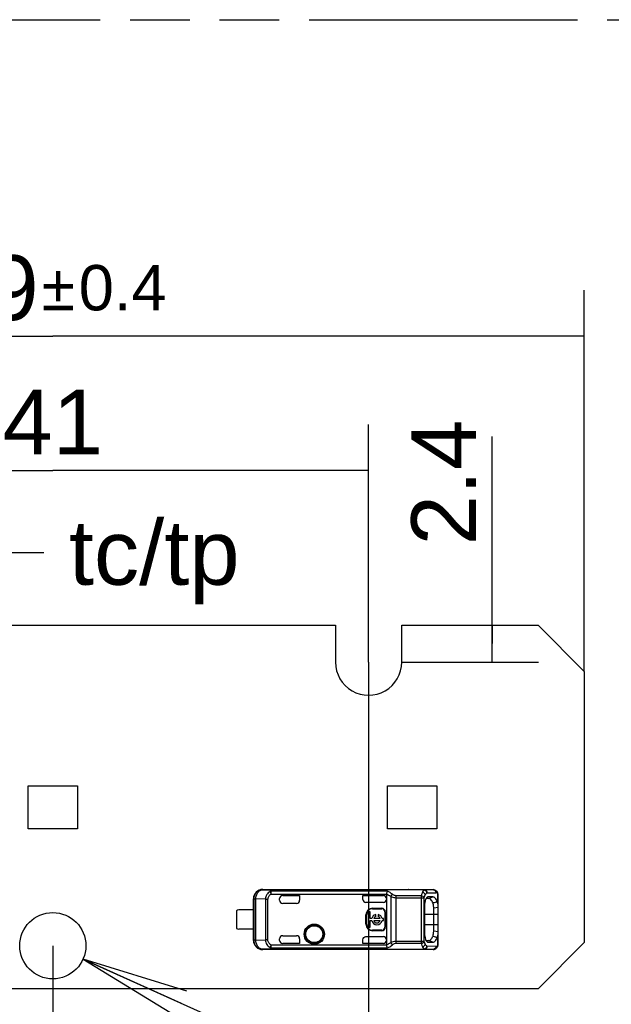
# Model space of a CAD drawing. Header units: millimetres. Extents: x 0 to 210, y 0 to 297.
# Tile 6 of 17: x 87 to 106, y 151 to 183. Entities that reach past the tile are written whole.
import ezdxf
from ezdxf.enums import TextEntityAlignment as Align

# ---------------------------------------------------------------- set-up
doc = ezdxf.new("R2010")
doc.units = ezdxf.units.MM
doc.header["$LTSCALE"] = 19.36
doc.linetypes.add('PHANTOM', pattern=[0.8, 0.45, -0.05, 0.1, -0.05, 0.1, -0.05])
doc.layers.get('0').update_dxf_attribs({"linetype": 'CONTINUOUS'})
for name, color, linetype in [('DEFAULT_3', 7, 'PHANTOM'), ('Z_DIM_2D', 7, 'CONTINUOUS'), ('Z_NOTICE', 7, 'CONTINUOUS')]:
    doc.layers.add(name, color=color, linetype=linetype)
doc.styles.get("Standard").update_dxf_attribs({"font": 'txt', "width": 0.7})
doc.styles.add('TEXTSTYLE_3', font='helveticaneueltw1g-ltcn.otf')
doc.styles.add('TEXTSTYLE_4', font='gdt', dxfattribs={"width": 0.7})
doc.dimstyles.new('DIMSTYLE_1', dxfattribs={"dimtxt": 2.1, "dimasz": 3.5, "dimexe": 1.5, "dimexo": 0, "dimgap": 0.525, "dimtad": 1, "dimdec": 3, "dimlfac": 2, "dimdsep": 46, "dimtxsty": 'TEXTSTYLE_3', "dimblk": '_FILLED', "dimblk1": '_FILLED', "dimblk2": '_FILLED', "dimcen": 0.09, "dimclrt": 5, "dimadec": 3, "dimazin": 2, "dimtp": 0.2, "dimtm": 0.2, "dimtfac": 1, "dimtdec": 3, "dimtofl": 0, "dimtmove": 0, "dimatfit": 3, "dimldrblk": '_FILLED', "dimfxl": 0, "dimtolj": 1, "dimarcsym": 0})
doc.dimstyles.new('DIMSTYLE_2', dxfattribs={"dimtxt": 2.1, "dimasz": 3.5, "dimexe": 1.5, "dimexo": 0, "dimgap": 0.525, "dimtad": 1, "dimdec": 3, "dimlfac": 2, "dimdsep": 46, "dimtxsty": 'TEXTSTYLE_3', "dimblk": '_FILLED', "dimblk1": '_FILLED', "dimblk2": '_FILLED', "dimcen": 0.09, "dimclrt": 5, "dimadec": 3, "dimazin": 2, "dimtp": 0.3, "dimtm": 0.3, "dimtfac": 1, "dimtdec": 3, "dimtofl": 0, "dimtmove": 0, "dimatfit": 3, "dimldrblk": '_FILLED', "dimfxl": 0, "dimtolj": 1, "dimarcsym": 0})
doc.dimstyles.new('DIMSTYLE_3', dxfattribs={"dimtxt": 2.1, "dimasz": 3.5, "dimexe": 1.5, "dimexo": 0, "dimgap": 0.525, "dimtad": 1, "dimdec": 3, "dimlfac": 2, "dimdsep": 46, "dimtxsty": 'TEXTSTYLE_3', "dimblk": '_FILLED', "dimblk1": '_FILLED', "dimblk2": '_FILLED', "dimcen": 0.09, "dimclrt": 5, "dimadec": 3, "dimazin": 2, "dimtp": 0.1, "dimtm": 0.1, "dimtfac": 1, "dimtdec": 3, "dimtofl": 0, "dimtmove": 0, "dimatfit": 3, "dimldrblk": '_FILLED', "dimfxl": 0, "dimtolj": 1, "dimarcsym": 0})
doc.dimstyles.new('DIMSTYLE_4', dxfattribs={"dimtxt": 2.1, "dimasz": 3.5, "dimexe": 1.5, "dimexo": 0, "dimgap": 0.525, "dimtad": 1, "dimdec": 3, "dimlfac": 2, "dimdsep": 46, "dimtxsty": 'TEXTSTYLE_3', "dimblk": '_FILLED', "dimblk1": '_FILLED', "dimblk2": '_FILLED', "dimcen": 0.09, "dimclrt": 5, "dimadec": 3, "dimazin": 2, "dimtol": 1, "dimtp": 0.4, "dimtm": 0.4, "dimtfac": 1, "dimtdec": 3, "dimtofl": 0, "dimtmove": 0, "dimatfit": 3, "dimldrblk": '_FILLED', "dimfxl": 0, "dimtolj": 1, "dimarcsym": 0})
doc.dimstyles.new('DIMSTYLE_5', dxfattribs={"dimtxt": 2.1, "dimasz": 3.5, "dimexe": 1.5, "dimexo": 0, "dimtad": 1, "dimdec": 3, "dimlfac": 2, "dimdsep": 46, "dimtxsty": 'TEXTSTYLE_3', "dimblk": '_FILLED', "dimblk1": '_FILLED', "dimblk2": '_FILLED', "dimcen": 0.09, "dimclrt": 5, "dimadec": 3, "dimazin": 2, "dimtp": 0.1, "dimtm": 0.1, "dimtfac": 1, "dimtdec": 3, "dimtofl": 0, "dimtmove": 0, "dimatfit": 1, "dimldrblk": '_FILLED', "dimfxl": 0, "dimtolj": 1, "dimarcsym": 0})
doc.dimstyles.get("Standard").update_dxf_attribs({"dimtxt": 3.5, "dimasz": 3.5, "dimexe": 1.5, "dimexo": 0, "dimtad": 1, "dimdec": 3, "dimdsep": 46, "dimtxsty": 'Standard', "dimblk": '_FILLED', "dimblk1": '_FILLED', "dimblk2": '_FILLED', "dimcen": 0.09, "dimclrt": 5, "dimadec": 3, "dimazin": 2, "dimtol": 1, "dimtp": 0.001, "dimtm": 0.001, "dimtfac": 1, "dimtdec": 3, "dimtofl": 0, "dimtmove": 0, "dimatfit": 3, "dimldrblk": '_FILLED', "dimfxl": 0, "dimtolj": 1, "dimarcsym": 0})

# ---------------------------------------------------------------- blocks, each defined once
blk = doc.blocks.new('*D4')
at = {"layer": 'Z_DIM_2D', "color": 2, "linetype": 'Continuous', "transparency": 16777216}
for p, q in [((78.024, 161.841), (78.024, 169.553)), ((98.524, 161.841), (98.524, 169.553)), ((78.024, 168.053), (88.274, 168.053)), ((98.524, 168.053), (88.274, 168.053))]:
    blk.add_line(p, q, dxfattribs=at)
at = {"layer": 'Z_DIM_2D', "color": 5, "linetype": 'Continuous', "transparency": 16777216, "style": 'TEXTSTYLE_3'}
blk.add_text('41', height=2.1, dxfattribs=at).set_placement((88.274, 168.578), align=Align.CENTER)
blk = doc.blocks.new('_FILLED')
at = {"color": 0, "linetype": 'ByBlock'}
blk.add_solid([(0, 0), (-1, 0.125), (-1, -0.125)], dxfattribs=at)
blk = doc.blocks.new('_NONE')
blk = doc.blocks.new('*D5')
at = {"layer": 'Z_DIM_2D', "color": 2, "linetype": 'Continuous', "transparency": 16777216}
for p, q in [((102.535, 162.441), (102.535, 169.156)), ((99.599, 163.041), (104.035, 163.041)), ((102.535, 163.041), (102.535, 162.441)), ((102.535, 161.841), (102.535, 162.441)), ((99.599, 161.841), (104.035, 161.841))]:
    blk.add_line(p, q, dxfattribs=at)
at = {"layer": 'Z_DIM_2D', "color": 5, "linetype": 'Continuous', "transparency": 16777216, "style": 'TEXTSTYLE_3'}
blk.add_text('2.4', height=2.1, rotation=90, dxfattribs=at).set_placement((102.01, 165.629))
blk = doc.blocks.new('*D6')
at = {"layer": 'Z_DIM_2D', "color": 2, "linetype": 'Continuous', "transparency": 16777216}
for p, q in [((71.024, 161.541), (71.024, 173.911)), ((105.524, 161.541), (105.524, 173.911)), ((71.024, 172.411), (88.274, 172.411)), ((105.524, 172.411), (88.274, 172.411))]:
    blk.add_line(p, q, dxfattribs=at)
at = {"layer": 'Z_DIM_2D', "color": 5, "linetype": 'Continuous', "transparency": 16777216}
for s, height, style, p in [('69', 2.1, 'TEXTSTYLE_3', (86.183, 172.936)), ('`', 1.47, 'TEXTSTYLE_4', (88.45, 173.251)), ('0.4', 1.47, 'TEXTSTYLE_3', (90.542, 173.251))]:
    blk.add_text(s, height=height, dxfattribs=dict(at, style=style)).set_placement(p, align=Align.CENTER)
blk = doc.blocks.new('*D8')
at = {"layer": 'Z_DIM_2D', "color": 2, "linetype": 'Continuous', "transparency": 16777216}
for p, q in [((78.024, 161.841), (78.024, 141.387)), ((88.274, 152.641), (88.274, 141.387)), ((78.024, 142.887), (83.149, 142.887)), ((88.274, 142.887), (83.149, 142.887))]:
    blk.add_line(p, q, dxfattribs=at)
at = {"layer": 'Z_DIM_2D', "color": 5, "linetype": 'Continuous', "transparency": 16777216, "style": 'TEXTSTYLE_3'}
blk.add_text('20.5', height=2.1, dxfattribs=at).set_placement((83.149, 143.412), align=Align.CENTER)
blk = doc.blocks.new('*D10')
at = {"layer": 'Z_DIM_2D', "color": 2, "linetype": 'Continuous', "transparency": 16777216}
for p, q in [((98.524, 161.841), (98.524, 141.387)), ((88.274, 152.641), (88.274, 141.387)), ((88.274, 142.887), (93.399, 142.887)), ((98.524, 142.887), (93.399, 142.887))]:
    blk.add_line(p, q, dxfattribs=at)
at = {"layer": 'Z_DIM_2D', "color": 5, "linetype": 'Continuous', "transparency": 16777216, "style": 'TEXTSTYLE_3'}
blk.add_text('20.5', height=2.1, dxfattribs=at).set_placement((93.399, 143.412), align=Align.CENTER)
blk = doc.blocks.new('_OPEN')
at = {"color": 0, "linetype": 'ByBlock'}
for p, q in [((0, 0), (-1, 0.125)), ((-1, -0.125), (0, 0)), ((-1, 0), (0, 0))]:
    blk.add_line(p, q, dxfattribs=at)
blk = doc.blocks.new('*D11')
at = {"layer": 'Z_DIM_2D', "color": 2, "linetype": 'Continuous', "transparency": 16777216}
blk.add_line((89.255, 152.202), (109.694, 143.046), dxfattribs=at)
at = {"layer": 'Z_DIM_2D', "color": 2, "linetype": 'Continuous', "transparency": 16777216, "xscale": 3.5, "yscale": 3.5, "zscale": 3.5, "rotation": 155.8683021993}
blk.add_blockref('_OPEN', (89.255, 152.202), dxfattribs=at)
at = {"layer": 'Z_DIM_2D', "color": 5, "linetype": 'Continuous', "transparency": 16777216}
for s, style, p in [('n', 'TEXTSTYLE_4', (100.023, 147.953)), ('4.3', 'TEXTSTYLE_3', (102.578, 146.809)), (' (3x)', 'TEXTSTYLE_3', (105.796, 145.367))]:
    blk.add_text(s, height=2.1, rotation=-24.1317, dxfattribs=dict(at, style=style)).set_placement(p)

msp = doc.modelspace()

# ---------------------------------------------------------------- linework, layer by layer
at = {"color": 7, "linetype": 'Continuous'}
for p, q in [((79.09916, 163.04135), (97.44916, 163.04135)), ((97.44916, 163.04135), (97.44916, 161.84135)), ((99.59916, 163.04135), (104.02416, 163.04135)), ((99.59916, 161.84135), (99.59916, 163.04135)), ((105.52416, 161.54135), (104.02416, 163.04135)), ((105.52416, 161.54135), (105.52416, 152.74135)), ((87.47416, 156.42885), (87.47416, 157.82885)), ((87.47416, 157.82885), (89.07416, 157.82885)), ((89.07416, 157.82885), (89.07416, 156.42885)), ((99.14082, 157.82885), (100.74082, 157.82885)), ((99.14082, 156.42885), (99.14082, 157.82885)), ((100.74082, 157.82885), (100.74082, 156.42885)), ((89.07416, 156.42885), (87.47416, 156.42885)), ((100.74082, 156.42885), (99.14082, 156.42885)), ((95.09494, 154.45803), (95.08856, 154.46635)), ((95.08859, 154.46635), (99.81166, 154.46635)), ((100.3247, 154.45454), (95.43054, 154.45454)), ((95.73666, 154.2691), (96.28666, 154.2691)), ((96.28666, 154.2691), (96.28666, 154.11635)), ((98.33666, 154.2691), (99.00333, 154.2691)), ((98.33666, 154.14647), (98.33666, 154.2691)), ((99.10333, 154.31025), (99.10333, 152.67246)), ((99.81503, 154.46154), (99.81166, 154.46151)), ((99.81166, 154.46152), (100.61545, 154.46152)), ((100.6166, 154.46153), (100.61546, 154.46152)), ((100.74692, 154.397), (100.73105, 154.41411)), ((100.77011, 154.35779), (100.74692, 154.397)), ((94.78666, 152.81634), (94.78666, 154.16637)), ((94.79497, 154.15805), (94.79497, 152.82466)), ((95.63666, 154.11635), (95.63666, 154.1691)), ((96.18664, 154.01635), (95.73666, 154.01635)), ((99.00333, 154.04643), (98.4367, 154.04643)), ((100.47281, 154.17278), (100.38942, 154.17205)), ((100.44988, 154.22316), (100.43748, 154.22077)), ((100.61385, 154.22397), (100.44999, 154.22262)), ((100.47266, 154.1728), (100.61385, 154.22397)), ((100.78666, 152.71912), (100.78666, 154.26347)), ((94.23666, 153.77885), (94.23666, 153.20385)), ((94.78775, 153.80385), (94.31166, 153.80385)), ((98.4401, 153.34135), (98.4401, 153.64135)), ((98.45333, 153.34135), (98.45333, 153.64135)), ((98.57916, 153.73835), (98.51291, 153.73835)), ((98.51291, 153.73835), (98.51291, 153.24435)), ((98.57916, 153.52448), (98.57916, 153.73835)), ((98.65333, 153.85458), (98.95333, 153.85458)), ((98.65333, 153.84135), (98.95333, 153.84135)), ((98.75434, 153.59122), (98.75434, 153.65485)), ((98.83711, 153.65485), (98.83711, 153.59122)), ((99.05333, 153.74135), (99.05333, 153.24135)), ((99.06655, 153.74135), (99.06655, 153.24135)), ((100.33865, 153.91648), (100.33865, 153.06644)), ((100.63674, 153.86925), (100.78657, 153.88972)), ((100.63677, 153.11341), (100.63695, 153.86924)), ((98.63036, 153.52448), (98.57916, 153.52448)), ((98.57916, 153.45823), (98.63036, 153.45823)), ((98.57916, 153.24435), (98.57916, 153.45823)), ((98.89899, 153.52448), (98.69246, 153.52448)), ((98.69246, 153.45823), (98.89899, 153.45823)), ((99.01291, 153.52448), (98.96109, 153.52448)), ((98.96109, 153.45823), (99.01291, 153.45823)), ((99.01291, 153.45823), (99.01291, 153.52448)), ((94.78775, 153.17885), (94.31166, 153.17885)), ((98.51291, 153.24435), (98.57916, 153.24435)), ((98.95333, 153.14135), (98.65333, 153.14135)), ((98.95333, 153.12813), (98.65333, 153.12813)), ((100.78658, 153.09299), (100.63669, 153.11341)), ((95.63666, 152.81361), (95.63666, 152.86635)), ((95.73666, 152.96635), (96.18664, 152.96635)), ((96.28666, 152.7136), (95.73666, 152.7136)), ((96.28666, 152.86635), (96.28666, 152.7136)), ((98.33666, 152.7136), (98.33666, 152.83623)), ((99.00322, 152.7136), (98.33666, 152.7136)), ((98.4367, 152.93628), (99.00333, 152.93628)), ((100.38955, 152.81066), (100.47272, 152.80993)), ((100.4384, 152.76217), (100.44996, 152.75968)), ((100.45008, 152.76009), (100.61406, 152.75873)), ((100.78208, 152.66526), (100.78665, 152.71858)), ((104.02416, 151.24135), (105.52416, 152.74135)), ((99.81166, 152.51635), (95.08858, 152.51635)), ((95.43055, 152.52816), (100.32473, 152.52816)), ((99.81503, 152.52117), (99.81166, 152.5212)), ((100.61545, 152.52119), (99.81166, 152.52119)), ((100.61545, 152.52119), (100.61665, 152.52117)), ((104.02416, 151.24135), (72.52416, 151.24135))]:
    msp.add_line(p, q, dxfattribs=at)
at = {"color": 9, "linetype": 'Continuous'}
for p, q in [((95.09494, 154.45803), (95.43054, 154.45454)), ((95.32378, 154.40203), (95.36664, 154.31947)), ((99.13307, 154.40905), (95.36664, 154.40905)), ((95.36664, 154.31947), (95.36664, 154.40905)), ((95.36664, 154.31947), (99.10404, 154.31947)), ((95.43056, 154.45192), (95.43055, 154.45454)), ((100.32474, 154.45192), (95.43056, 154.45192)), ((100.3247, 154.45454), (100.61545, 154.46152)), ((100.41871, 154.35455), (100.70948, 154.36152)), ((100.73108, 154.41408), (100.7298, 154.41527)), ((100.75655, 154.34123), (100.75655, 154.0649)), ((94.79497, 154.15805), (94.78666, 154.16637)), ((94.79497, 154.15805), (94.86515, 154.15805)), ((95.17623, 154.15481), (94.86515, 154.15805)), ((94.86515, 152.82466), (94.86515, 154.15805)), ((95.17623, 154.15481), (95.25284, 154.15481)), ((95.17623, 154.15481), (95.17623, 152.82789)), ((95.25284, 152.82789), (95.25284, 154.15481)), ((99.24473, 154.23791), (99.24473, 152.7448)), ((99.41468, 154.19918), (100.32858, 154.19917)), ((99.41469, 152.72066), (99.4147, 154.26203)), ((100.23462, 154.26203), (99.4147, 154.26203)), ((100.23462, 154.26203), (100.23461, 152.72066)), ((100.32858, 152.78351), (100.32858, 154.19917)), ((98.4401, 153.64135), (98.45333, 153.64135)), ((98.65333, 153.84135), (98.65333, 153.85458)), ((98.95333, 153.85458), (98.95333, 153.84135)), ((99.05333, 153.74135), (99.06655, 153.74135)), ((100.33865, 153.66635), (100.78666, 153.66635)), ((98.45333, 153.34135), (98.4401, 153.34135)), ((100.78666, 153.31635), (100.33865, 153.31635)), ((98.65333, 153.12813), (98.65333, 153.14135)), ((98.95333, 153.14135), (98.95333, 153.12813)), ((99.06655, 153.24135), (99.05333, 153.24135)), ((94.78666, 152.81634), (94.79497, 152.82466)), ((94.86515, 152.82466), (94.79497, 152.82466)), ((94.86515, 152.82466), (95.17623, 152.82789)), ((95.25284, 152.82789), (95.17623, 152.82789)), ((100.32858, 152.78351), (99.41468, 152.78351)), ((99.41469, 152.72066), (100.23461, 152.72066)), ((100.61406, 152.75873), (100.47263, 152.80992)), ((100.75656, 152.91775), (100.75656, 152.64149)), ((95.08856, 152.51635), (95.09373, 152.52466)), ((95.43055, 152.52816), (95.09373, 152.52466)), ((95.36664, 152.66325), (95.32378, 152.58068)), ((99.10404, 152.66325), (95.36664, 152.66325)), ((95.36664, 152.57366), (95.36664, 152.66325)), ((95.36664, 152.57366), (99.13365, 152.57366)), ((95.43055, 152.52816), (95.43056, 152.53078)), ((95.43056, 152.53078), (100.32473, 152.53078)), ((100.61545, 152.52119), (100.32473, 152.52816)), ((100.70949, 152.62118), (100.4187, 152.62816)), ((100.73078, 152.56836), (100.72982, 152.56747))]:
    msp.add_line(p, q, dxfattribs=at)
at = {"color": 7, "linetype": 'Continuous'}
for points in [[(100.78665, 154.26407), (100.78279, 154.31344), (100.77011, 154.35779)], [(100.73074, 152.56834), (100.74469, 152.58297), (100.7686, 152.62144), (100.78208, 152.66526)]]:
    msp.add_lwpolyline(points, dxfattribs=at)
for centre, radius in [((88.27415, 152.64135), 1.075), ((96.76166, 153.01635), 0.32849), ((96.76166, 153.01635), 0.275)]:
    msp.add_circle(centre, radius, dxfattribs=at)
at = {"color": 9, "linetype": 'Continuous'}
msp.add_circle((96.76166, 153.01635), 0.29289, dxfattribs=at)
at = {"color": 7, "linetype": 'Continuous'}
for centre, radius, start, end in [((98.52416, 161.84135), 1.075, 180, 0.000727), ((95.08665, 154.16637), 0.29999, 89.630442, 179.98469), ((99.00332, 154.1691), 0.10001, 0.002942, 89.99655), ((95.73666, 154.11635), 0.1, 180, 270), ((109.00509, 122.70418), 32.42883, 104.736324, 104.993735), ((94.31166, 153.67885), 0.125, 90, 126.869898), ((98.65333, 153.64135), 0.21322, 90, 180), ((98.65333, 153.64135), 0.2, 90, 180), ((98.79573, 153.49135), 0.16865, 104.204189, 168.672739), ((98.79573, 153.49135), 0.16865, 11.327261, 75.795811), ((98.95333, 153.74135), 0.11322, 0, 90), ((98.95333, 153.74135), 0.1, 0, 90), ((98.65333, 153.34135), 0.21322, 180, 270), ((98.65333, 153.34135), 0.2, 180, 270), ((98.79573, 153.49135), 0.16865, 191.327261, 348.672739), ((98.79573, 153.49135), 0.10845, 112.507816, 162.215345), ((98.79573, 153.49135), 0.10845, 197.784655, 342.215345), ((98.79573, 153.49135), 0.10845, 17.784655, 67.492184), ((94.31166, 153.30385), 0.125, 233.130102, 270), ((98.95333, 153.24135), 0.11322, 270, 360), ((98.95333, 153.24135), 0.1, 270, 360), ((95.08665, 152.81635), 0.3, 180.000825, 270.368479), ((95.09499, 152.82468), 0.30002, 180.00334, 269.760034), ((95.73666, 152.86635), 0.1, 90, 180), ((99.00332, 152.81362), 0.10001, 269.944555, 359.946886), ((100.47343, 152.89173), 0.0818, 269.502628, 278.958015), ((111.39786, 193.39903), 41.85762, 255.072338, 255.271786), ((100.57525, 153.01422), 0.20538, 331.99817, 338.673677)]:
    msp.add_arc(centre, radius, start, end, dxfattribs=at)
at = {"color": 9, "linetype": 'Continuous'}
for centre, radius, start, end in [((95.09499, 154.15802), 0.30002, 90.00985, 179.9947), ((98.89299, 153.81177), 0.64372, 50.623079, 68.101675), ((100.61513, 154.37271), 0.08881, 77.84085, 89.784648), ((100.61513, 152.61), 0.08881, 270.223289, 282.160688)]:
    msp.add_arc(centre, radius, start, end, dxfattribs=at)
at = {"color": 7, "linetype": 'Continuous'}
for centre, major_axis, ratio, start_param, end_param in [((95.73666, 154.1691), (0, 0.1), 0.99999391, 0, 1.57079633), ((96.18664, 154.11635), (0.10002, 0), 0.9998477, -1.57079633, 0), ((98.43667, 154.14644), (0.07073, -0.07073), 0.99969546, -2.35634676, -0.78524587), ((99.00333, 154.14644), (0, 0.10002), 0.9998477, -3.14159265, -1.57079633), ((95.73666, 152.81361), (0, 0.1), 0.99999391, -4.71238898, -3.14159265), ((96.18664, 152.86635), (0.10002, 0), 0.9998477, -0.00000058, 1.57079633), ((99.00333, 152.83627), (0, 0.10002), 0.9998477, -1.57079616, 0)]:
    msp.add_ellipse(centre, major_axis=major_axis, ratio=ratio, start_param=start_param, end_param=end_param, dxfattribs=at)
at = {"color": 9, "linetype": 'Continuous'}
for points, knots in [([(94.86515, 154.15805), (94.86532, 154.19665), (94.8767, 154.27212), (94.92555, 154.37055), (95.00087, 154.43992), (95.06472, 154.45781), (95.09495, 154.45803)], [0, 0, 0, 0, 0.27934135, 0.54269758, 0.78120924, 1, 1, 1, 1]), ([(95.32378, 154.40203), (95.28134, 154.37651), (95.20572, 154.30554), (95.17669, 154.20455), (95.17623, 154.15481)], [0, 0, 0, 0, 0.49891385, 1, 1, 1, 1]), ([(95.36664, 154.31947), (95.33593, 154.30339), (95.28036, 154.25843), (95.25328, 154.18924), (95.25284, 154.15481)], [0, 0, 0, 0, 0.50165825, 1, 1, 1, 1]), ([(95.43054, 154.45454), (95.41637, 154.45451), (95.39128, 154.45292), (95.35005, 154.44066), (95.33155, 154.417), (95.32378, 154.40203)], [0, 0, 0, 0, 0.3376033, 0.5982492, 1, 1, 1, 1]), ([(95.36664, 154.40905), (95.36788, 154.41941), (95.37809, 154.45005), (95.41268, 154.45091), (95.43056, 154.45192)], [0, 0, 0, 0, 0.36826146, 1, 1, 1, 1]), ([(99.24473, 154.23791), (99.23362, 154.24539), (99.18868, 154.27356), (99.14036, 154.29618), (99.10333, 154.31025)], [0, 0, 0, 0, 0.25269631, 1, 1, 1, 1]), ([(99.30139, 154.30936), (99.29565, 154.30519), (99.27249, 154.28513), (99.25448, 154.25927), (99.24471, 154.23791)], [0, 0, 0, 0, 0.23198971, 1, 1, 1, 1]), ([(99.41473, 154.26203), (99.40363, 154.26216), (99.36215, 154.26783), (99.32467, 154.28986), (99.30138, 154.30936)], [0, 0, 0, 0, 0.26761415, 1, 1, 1, 1]), ([(100.27145, 154.37452), (100.26783, 154.3665), (100.2528, 154.32996), (100.24181, 154.29187), (100.23462, 154.26203)], [0, 0, 0, 0, 0.22279377, 1, 1, 1, 1]), ([(100.32474, 154.45192), (100.31966, 154.44798), (100.2969, 154.42593), (100.28175, 154.39739), (100.27145, 154.37452)], [0, 0, 0, 0, 0.20395745, 1, 1, 1, 1]), ([(100.3654, 154.29106), (100.36104, 154.31173), (100.33527, 154.35103), (100.2937, 154.37079), (100.27145, 154.37453)], [0, 0, 0, 0, 0.48354636, 1, 1, 1, 1]), ([(100.32202, 154.45401), (100.34634, 154.45375), (100.39692, 154.4307), (100.41796, 154.37991), (100.41871, 154.35455)], [0, 0, 0, 0, 0.48939841, 1, 1, 1, 1]), ([(100.32291, 154.45376), (100.3234, 154.45354), (100.32439, 154.45299), (100.3253, 154.45232), (100.32577, 154.45194)], [0, 0, 0, 0, 0.47221927, 1, 1, 1, 1]), ([(100.41871, 154.35455), (100.41863, 154.37984), (100.39989, 154.43157), (100.34887, 154.45448), (100.32469, 154.45454)], [0, 0, 0, 0, 0.51123137, 1, 1, 1, 1]), ([(100.32625, 154.45153), (100.33233, 154.45074), (100.34459, 154.44924), (100.3674, 154.43907), (100.40253, 154.41278), (100.41826, 154.37443), (100.41896, 154.34971)], [0, 0, 0, 0, 0.1240588, 0.24747492, 0.49996569, 1, 1, 1, 1]), ([(100.32858, 154.19917), (100.33115, 154.2079), (100.34112, 154.23938), (100.35392, 154.27007), (100.36541, 154.29107)], [0, 0, 0, 0, 0.27538849, 1, 1, 1, 1]), ([(100.36541, 154.29107), (100.3693, 154.29818), (100.38349, 154.32193), (100.40218, 154.34392), (100.41871, 154.35455)], [0, 0, 0, 0, 0.29220515, 1, 1, 1, 1]), ([(100.63384, 154.45952), (100.65482, 154.45502), (100.69504, 154.42893), (100.70942, 154.3838), (100.70948, 154.36152)], [0, 0, 0, 0, 0.49061976, 1, 1, 1, 1]), ([(100.75655, 154.34123), (100.75293, 154.34452), (100.73954, 154.3554), (100.7219, 154.36183), (100.70948, 154.36152)], [0, 0, 0, 0, 0.28249993, 1, 1, 1, 1]), ([(100.75654, 154.34124), (100.75796, 154.35463), (100.75531, 154.3819), (100.74048, 154.40516), (100.73108, 154.41408)], [0, 0, 0, 0, 0.50955394, 1, 1, 1, 1]), ([(100.78489, 154.28959), (100.78332, 154.30003), (100.77794, 154.31989), (100.76423, 154.33564), (100.75655, 154.34124)], [0, 0, 0, 0, 0.52602987, 1, 1, 1, 1]), ([(100.78666, 154.26347), (100.78665, 154.26578), (100.78652, 154.27451), (100.78585, 154.28324), (100.78489, 154.28959)], [0, 0, 0, 0, 0.26403968, 1, 1, 1, 1]), ([(99.24473, 154.23791), (99.257, 154.23207), (99.31118, 154.21028), (99.36995, 154.19988), (99.41468, 154.19919)], [0, 0, 0, 0, 0.23300875, 1, 1, 1, 1]), ([(100.32858, 154.19917), (100.32214, 154.21537), (100.29256, 154.24439), (100.25559, 154.25828), (100.23461, 154.26201)], [0, 0, 0, 0, 0.45019912, 1, 1, 1, 1]), ([(95.17623, 152.82789), (95.17669, 152.77816), (95.2057, 152.67715), (95.28134, 152.60621), (95.32378, 152.58068)], [0, 0, 0, 0, 0.50107438, 1, 1, 1, 1]), ([(95.36664, 152.66325), (95.33591, 152.67929), (95.2804, 152.72428), (95.25316, 152.79346), (95.25284, 152.82789)], [0, 0, 0, 0, 0.50169328, 1, 1, 1, 1]), ([(99.10333, 152.67244), (99.14036, 152.68651), (99.18868, 152.70913), (99.23362, 152.7373), (99.24474, 152.74478)], [0, 0, 0, 0, 0.74724748, 1, 1, 1, 1]), ([(99.13365, 152.57366), (99.14849, 152.57972), (99.20795, 152.60644), (99.26339, 152.64216), (99.30138, 152.67335)], [0, 0, 0, 0, 0.24585753, 1, 1, 1, 1]), ([(99.41468, 152.78351), (99.38426, 152.78287), (99.32571, 152.77599), (99.27019, 152.75642), (99.24473, 152.7448)], [0, 0, 0, 0, 0.5208396, 1, 1, 1, 1]), ([(99.24473, 152.7448), (99.25449, 152.72344), (99.27249, 152.69758), (99.29565, 152.67752), (99.30138, 152.67335)], [0, 0, 0, 0, 0.76802232, 1, 1, 1, 1]), ([(99.30138, 152.67335), (99.30882, 152.67948), (99.34173, 152.70413), (99.38304, 152.72031), (99.41469, 152.72066)], [0, 0, 0, 0, 0.2334533, 1, 1, 1, 1]), ([(100.23461, 152.72066), (100.25559, 152.72439), (100.29256, 152.73828), (100.32214, 152.76731), (100.32858, 152.78351)], [0, 0, 0, 0, 0.54978829, 1, 1, 1, 1]), ([(100.23461, 152.72066), (100.23718, 152.71003), (100.24708, 152.67182), (100.2597, 152.63417), (100.27146, 152.60814)], [0, 0, 0, 0, 0.27673882, 1, 1, 1, 1]), ([(100.36543, 152.69162), (100.36111, 152.67118), (100.33554, 152.63183), (100.29394, 152.61192), (100.27147, 152.60814)], [0, 0, 0, 0, 0.47827882, 1, 1, 1, 1]), ([(100.36543, 152.69162), (100.36186, 152.69813), (100.34696, 152.72764), (100.3358, 152.75894), (100.32858, 152.78351)], [0, 0, 0, 0, 0.22473054, 1, 1, 1, 1]), ([(100.4187, 152.62816), (100.41375, 152.63133), (100.3918, 152.64861), (100.37594, 152.6724), (100.36543, 152.69162)], [0, 0, 0, 0, 0.21161866, 1, 1, 1, 1]), ([(100.75653, 152.64147), (100.76394, 152.64679), (100.77704, 152.66172), (100.7827, 152.68045), (100.78442, 152.6903)], [0, 0, 0, 0, 0.47708, 1, 1, 1, 1]), ([(100.78442, 152.6903), (100.78481, 152.69254), (100.7862, 152.70209), (100.78665, 152.71175), (100.78666, 152.71912)], [0, 0, 0, 0, 0.23548096, 1, 1, 1, 1]), ([(95.32378, 152.58068), (95.33137, 152.56556), (95.35026, 152.54222), (95.39129, 152.52972), (95.41636, 152.5282), (95.43055, 152.52816)], [0, 0, 0, 0, 0.40301617, 0.66183128, 1, 1, 1, 1]), ([(95.36664, 152.57366), (95.36645, 152.57089), (95.36814, 152.5655), (95.37134, 152.55565), (95.3781, 152.5418), (95.40117, 152.53243), (95.41924, 152.53128), (95.43056, 152.53078)], [0, 0, 0, 0, 0.09661184, 0.18913595, 0.36501721, 0.60650967, 1, 1, 1, 1]), ([(100.27146, 152.60814), (100.27534, 152.59955), (100.28914, 152.57147), (100.30735, 152.5443), (100.32473, 152.53078)], [0, 0, 0, 0, 0.29988904, 1, 1, 1, 1]), ([(100.32576, 152.53076), (100.3253, 152.53039), (100.32439, 152.52971), (100.3234, 152.52917), (100.32291, 152.52895)], [0, 0, 0, 0, 0.52774203, 1, 1, 1, 1]), ([(100.323, 152.52899), (100.33525, 152.52943), (100.36012, 152.53491), (100.40125, 152.56474), (100.41737, 152.60308), (100.4187, 152.62816)], [0, 0, 0, 0, 0.24622125, 0.49569264, 1, 1, 1, 1]), ([(100.3247, 152.52816), (100.34888, 152.52823), (100.3999, 152.55115), (100.41863, 152.60287), (100.4187, 152.62816)], [0, 0, 0, 0, 0.48887141, 1, 1, 1, 1]), ([(100.4187, 152.62816), (100.41691, 152.60423), (100.40054, 152.56784), (100.36612, 152.54297), (100.34398, 152.53335), (100.33212, 152.53193), (100.32623, 152.53117)], [0, 0, 0, 0, 0.5007505, 0.75287201, 0.87611065, 1, 1, 1, 1]), ([(100.70949, 152.62118), (100.70942, 152.59891), (100.69504, 152.55378), (100.65482, 152.52769), (100.63384, 152.52318)], [0, 0, 0, 0, 0.50937033, 1, 1, 1, 1]), ([(100.70949, 152.62118), (100.71348, 152.62108), (100.73093, 152.62258), (100.74667, 152.6325), (100.75656, 152.64149)], [0, 0, 0, 0, 0.23013395, 1, 1, 1, 1]), ([(100.75653, 152.64147), (100.75796, 152.62802), (100.75527, 152.6006), (100.74027, 152.57727), (100.73078, 152.56836)], [0, 0, 0, 0, 0.50959283, 1, 1, 1, 1])]:
    msp.add_open_spline(points, degree=3, knots=knots, dxfattribs=at)
for points in [[(95.36664, 154.40904), (95.35218, 154.40963), (95.33727, 154.40728), (95.32378, 154.40203)], [(95.32378, 152.58067), (95.33727, 152.57543), (95.35218, 152.57308), (95.36664, 152.57367)]]:
    msp.add_open_spline(points, degree=3, dxfattribs=at)
at = {"color": 7, "linetype": 'Continuous'}
for points in [[(99.10333, 154.31025), (99.10333, 154.31331), (99.10356, 154.31642), (99.1044, 154.31936)], [(100.32529, 154.4545), (100.32409, 154.45448), (100.32288, 154.45428), (100.32173, 154.45392)], [(100.76605, 154.0445), (100.76325, 154.05145), (100.76006, 154.05825), (100.75656, 154.06488)], [(98.33666, 152.83623), (98.33666, 152.86176), (98.34792, 152.88892), (98.36596, 152.90697)], [(98.36596, 152.90697), (98.38401, 152.92502), (98.41118, 152.93628), (98.4367, 152.93628)], [(99.10404, 152.66325), (99.10356, 152.66627), (99.10334, 152.66938), (99.10367, 152.67242)], [(100.32174, 152.52879), (100.32289, 152.52843), (100.32411, 152.52822), (100.32532, 152.52821)]]:
    msp.add_open_spline(points, degree=3, dxfattribs=at)
for points, knots in [([(99.13307, 154.40905), (99.12515, 154.39832), (99.11402, 154.36803), (99.10688, 154.33745), (99.10404, 154.31947)], [0, 0, 0, 0, 0.42285553, 1, 1, 1, 1]), ([(100.72982, 154.41525), (100.71472, 154.42897), (100.67958, 154.45264), (100.6376, 154.46159), (100.61646, 154.46153)], [0, 0, 0, 0, 0.49105762, 1, 1, 1, 1]), ([(100.37011, 154.12968), (100.35907, 154.09818), (100.34405, 154.02735), (100.33884, 153.95549), (100.3384, 153.91698)], [0, 0, 0, 0, 0.46421703, 1, 1, 1, 1]), ([(100.38176, 154.15822), (100.38071, 154.15601), (100.37644, 154.14666), (100.3727, 154.13707), (100.37011, 154.12968)], [0, 0, 0, 0, 0.23768971, 1, 1, 1, 1]), ([(100.4076, 154.1992), (100.40522, 154.19648), (100.39515, 154.1838), (100.38714, 154.16958), (100.38176, 154.15822)], [0, 0, 0, 0, 0.22315738, 1, 1, 1, 1]), ([(100.43747, 154.2208), (100.43485, 154.21992), (100.42344, 154.21498), (100.41392, 154.20643), (100.4076, 154.1992)], [0, 0, 0, 0, 0.22376077, 1, 1, 1, 1]), ([(100.61548, 154.02739), (100.60593, 154.04888), (100.58669, 154.08732), (100.55187, 154.13447), (100.51434, 154.16514), (100.48574, 154.17289), (100.47281, 154.17278)], [0, 0, 0, 0, 0.33036762, 0.60153871, 0.81828811, 1, 1, 1, 1]), ([(100.75655, 154.0649), (100.74791, 154.08842), (100.72936, 154.13019), (100.69508, 154.18172), (100.65717, 154.21567), (100.62729, 154.22372), (100.61396, 154.22346)], [0, 0, 0, 0, 0.33458744, 0.60697388, 0.82206319, 1, 1, 1, 1]), ([(100.63695, 153.86924), (100.63687, 153.88378), (100.63529, 153.93697), (100.62814, 153.99075), (100.61548, 154.02739)], [0, 0, 0, 0, 0.2727065, 1, 1, 1, 1]), ([(100.78665, 153.88883), (100.78664, 153.91704), (100.78486, 153.96949), (100.77513, 154.02192), (100.76605, 154.0445)], [0, 0, 0, 0, 0.53679941, 1, 1, 1, 1]), ([(100.3384, 153.06697), (100.33852, 153.02852), (100.34343, 152.9568), (100.35853, 152.88619), (100.36948, 152.85479)], [0, 0, 0, 0, 0.53626683, 1, 1, 1, 1]), ([(100.61549, 152.95535), (100.62338, 152.97907), (100.63315, 153.03189), (100.63626, 153.08512), (100.63677, 153.11341)], [0, 0, 0, 0, 0.46909935, 1, 1, 1, 1]), ([(100.76656, 152.93953), (100.77531, 152.96195), (100.78503, 153.01379), (100.78664, 153.06577), (100.78665, 153.09373)], [0, 0, 0, 0, 0.4624983, 1, 1, 1, 1]), ([(95.09373, 152.52466), (95.06359, 152.52491), (94.99993, 152.54285), (94.92496, 152.61227), (94.87646, 152.71068), (94.86525, 152.78609), (94.86515, 152.82466)], [0, 0, 0, 0, 0.21855826, 0.45690731, 0.72033862, 1, 1, 1, 1]), ([(100.36948, 152.85479), (100.37036, 152.85225), (100.37385, 152.84261), (100.37779, 152.83313), (100.381, 152.82628)], [0, 0, 0, 0, 0.26213197, 1, 1, 1, 1]), ([(100.381, 152.82628), (100.38293, 152.82216), (100.39024, 152.80759), (100.3992, 152.79374), (100.40694, 152.78487)], [0, 0, 0, 0, 0.27863292, 1, 1, 1, 1]), ([(100.40694, 152.78487), (100.40935, 152.78211), (100.41833, 152.77272), (100.42955, 152.76515), (100.43839, 152.76214)], [0, 0, 0, 0, 0.28196428, 1, 1, 1, 1]), ([(100.48617, 152.81092), (100.51268, 152.81511), (100.55197, 152.84512), (100.58909, 152.89966), (100.60684, 152.93551), (100.61549, 152.95535)], [0, 0, 0, 0, 0.40332673, 0.67471843, 1, 1, 1, 1]), ([(100.61416, 152.75901), (100.6275, 152.75899), (100.65722, 152.76742), (100.69508, 152.80128), (100.72939, 152.85265), (100.74792, 152.89429), (100.75656, 152.91775)], [0, 0, 0, 0, 0.17842773, 0.39380002, 0.66580823, 1, 1, 1, 1]), ([(99.10404, 152.66325), (99.10689, 152.64524), (99.11433, 152.61465), (99.12568, 152.5844), (99.13365, 152.57366)], [0, 0, 0, 0, 0.57672526, 1, 1, 1, 1]), ([(100.61664, 152.52116), (100.63775, 152.52113), (100.67967, 152.53011), (100.71475, 152.55377), (100.72982, 152.56747)], [0, 0, 0, 0, 0.50896147, 1, 1, 1, 1])]:
    msp.add_open_spline(points, degree=3, knots=knots, dxfattribs=at)
at = {"layer": 'DEFAULT_3', "color": 91, "linetype": 'PHANTOM', "true_color": 0x80ff80}
msp.add_line((50.12864, 182.68), (150.12864, 182.68), dxfattribs=at)

# ---------------------------------------------------------------- texts
at = {"layer": 'Z_NOTICE', "color": 5, "linetype": 'Continuous', "style": 'TEXTSTYLE_3'}
msp.add_text(' tc/tp', height=2.1, dxfattribs=at).set_placement((87.98005, 164.34979))

# ---------------------------------------------------------------- dimensions: what is measured, and where the dimension line sits
at = {"layer": 'Z_DIM_2D', "color": 2, "linetype": 'Continuous'}
for base, p1, p2, dimstyle, picture, middle in [((105.52416, 172.4114), (71.02416, 161.54135), (105.52416, 161.54135), 'DIMSTYLE_4', '*D6', (88.27416, 172.4114)), ((98.52416, 168.05291), (78.02415, 161.84135), (98.52416, 161.84135), 'DIMSTYLE_2', '*D4', (88.03908, 168.05291)), ((88.27415, 142.88708), (78.02415, 161.84135), (88.27415, 152.64135), 'DIMSTYLE_1', '*D8', (83.15307, 142.88708)), ((98.52416, 142.88708), (88.27415, 152.64135), (98.52416, 161.84135), 'DIMSTYLE_1', '*D10', (93.40307, 142.88708))]:
    dim = msp.add_linear_dim(base=base, p1=p1, p2=p2, dimstyle=dimstyle, override={"dimblk1": 'NONE', "dimblk2": 'NONE', "dimsah": 1}, dxfattribs=at)
    dim.commit()
    dim.dimension.update_dxf_attribs({"geometry": picture, "text_midpoint": middle, "dimtype": 160})
dim = msp.add_linear_dim(base=(102.53452, 163.04135), p1=(99.59916, 161.84135), p2=(99.59916, 163.04135), angle=90, dimstyle='DIMSTYLE_3', override={"dimblk1": 'NONE', "dimblk2": 'NONE', "dimsah": 1}, dxfattribs=at)
dim.commit()
dim.dimension.update_dxf_attribs({"geometry": '*D5', "text_midpoint": (102.53452, 167.40812), "dimtype": 160})
dim = msp.add_diameter_dim_2p(p1=(89.25521, 152.20186), p2=(87.2931, 153.08085), text='%%c<> (3x)', dimstyle='DIMSTYLE_5', override={"dimpost": '<>', "dimblk1": 'OPEN', "dimblk2": 'OPEN', "dimsah": 1}, dxfattribs=at)
dim.commit()
dim.dimension.update_dxf_attribs({"geometry": '*D11', "text_midpoint": (105.39492, 146.69732), "dimtype": 163})

# ---------------------------------------------------------------- leaders
at = {"layer": 'Z_NOTICE', "color": 2, "linetype": 'Continuous'}
msp.add_leader([(79.04627, 157.80402), (82.98005, 165.39979), (87.98005, 165.39979)], dimstyle='Standard', override={"dimtad": 0}, dxfattribs=at)

doc.saveas('drawing.dxf')
